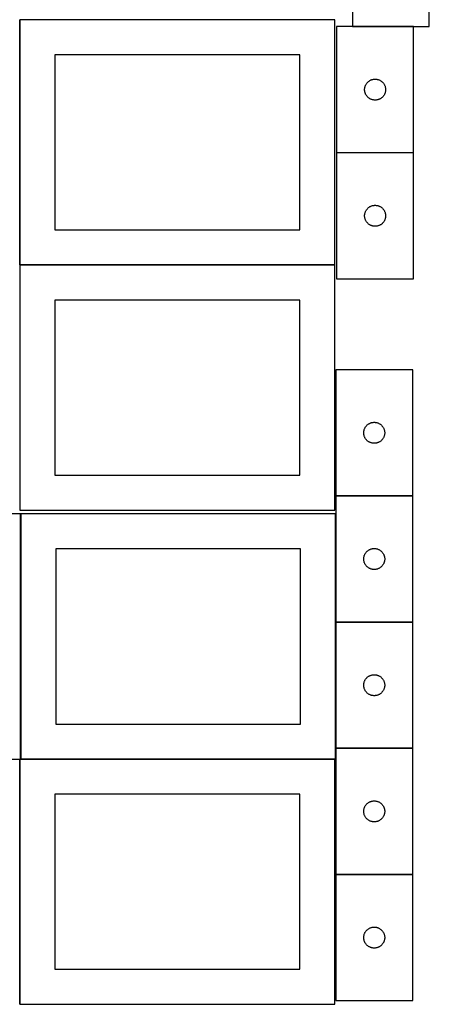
# Model space of a CAD drawing. Header units: millimetres. Extents: x 7 to 1493, y 7 to 2993.
# Tile 2 of 11: x 908 to 1493, y 7 to 1413. Entities that reach past the tile are written whole.
import ezdxf

# ---------------------------------------------------------------- set-up
doc = ezdxf.new("R2010")
doc.units = ezdxf.units.MM
doc.layers.add('COMMON', color=5, linetype='CONTINUOUS', true_color=0x0000ff)
doc.layers.add('CUT', color=7, linetype='CONTINUOUS', true_color=0x000000)

msp = doc.modelspace()

# ---------------------------------------------------------------- linework, layer by layer
at = {"layer": 'COMMON'}
for p, q in [((908.149577, 1062.423823), (908.149577, 1412.423823)), ((1358.249577, 1412.523824), (908.249577, 1412.523824)), ((1471.012425, 1402.820762), (1383.485311, 1402.820762)), ((1471.012425, 1222.620761), (1361.012425, 1222.620761)), ((908.149576, 1062.223822), (908.149576, 712.223822)), ((1358.249577, 1062.323823), (908.249577, 1062.323823)), ((1469.774235, 732.523842), (1359.774235, 732.523842)), ((909.474234, 356.724781), (909.474234, 706.724781)), ((1359.674234, 706.724781), (1359.674234, 552.423841)), ((1359.674234, 552.22384), (1359.674234, 372.22384)), ((1359.774235, 552.32384), (1469.774235, 552.32384)), ((1359.674234, 372.023839), (1359.674234, 356.724781)), ((1469.774235, 372.12384), (1359.774235, 372.12384)), ((908.149577, 6.52478), (908.149577, 356.52478)), ((1358.249577, 356.624781), (909.574234, 356.624781)), ((1469.774235, 191.923839), (1359.774235, 191.923839))]:
    msp.add_line(p, q, dxfattribs=at)
at = {"layer": 'CUT'}
for p, q in [((1383.485311, 1582.920762), (1383.485311, 1402.920762)), ((1493.485311, 1402.920762), (1493.485311, 1582.920762)), ((1358.249577, 1412.423823), (908.249577, 1412.423823)), ((908.249577, 1412.423823), (908.249577, 1062.423823)), ((1358.249577, 1062.423823), (1358.249577, 1412.423823)), ((1361.012425, 1402.720761), (1361.012425, 1222.720761)), ((1471.012425, 1402.720761), (1361.012425, 1402.720761)), ((1383.485311, 1402.920762), (1493.485311, 1402.920762)), ((1471.012425, 1222.720761), (1471.012425, 1402.720761)), ((1308.249577, 1362.423823), (958.249577, 1362.423823)), ((958.249577, 1362.423823), (958.249577, 1112.423823)), ((1308.249577, 1112.423823), (1308.249577, 1362.423823)), ((1403.56727, 1321.094417), (1404.014836, 1321.723976)), ((1404.014836, 1321.723976), (1404.494218, 1322.329659)), ((1404.494218, 1322.329659), (1405.004144, 1322.909861)), ((1405.004144, 1322.909861), (1405.543262, 1323.463044)), ((1405.543262, 1323.463044), (1406.110143, 1323.98774)), ((1406.110143, 1323.98774), (1406.703283, 1324.482558)), ((1406.703283, 1324.482558), (1407.321108, 1324.946186)), ((1407.321108, 1324.946186), (1407.961982, 1325.377395)), ((1407.961982, 1325.377395), (1408.624204, 1325.77504)), ((1408.624204, 1325.77504), (1409.306018, 1326.138068)), ((1409.306018, 1326.138068), (1410.005616, 1326.465515)), ((1410.005616, 1326.465515), (1410.721144, 1326.756514)), ((1410.721144, 1326.756514), (1411.450702, 1327.010292)), ((1411.450702, 1327.010292), (1412.192358, 1327.226177)), ((1412.192358, 1327.226177), (1412.944144, 1327.403597)), ((1412.944144, 1327.403597), (1413.704066, 1327.54208)), ((1413.704066, 1327.54208), (1414.47011, 1327.641259)), ((1414.47011, 1327.641259), (1415.240243, 1327.700873)), ((1415.240243, 1327.700873), (1416.012425, 1327.720761)), ((1416.012425, 1327.720761), (1416.784606, 1327.700873)), ((1416.784606, 1327.700873), (1417.55474, 1327.641259)), ((1417.55474, 1327.641259), (1418.320783, 1327.54208)), ((1418.320783, 1327.54208), (1419.080706, 1327.403597)), ((1419.080706, 1327.403597), (1419.832492, 1327.226177)), ((1419.832492, 1327.226177), (1420.574147, 1327.010292)), ((1420.574147, 1327.010292), (1421.303706, 1326.756514)), ((1421.303706, 1326.756514), (1422.019233, 1326.465515)), ((1422.019233, 1326.465515), (1422.718832, 1326.138068)), ((1422.718832, 1326.138068), (1423.400646, 1325.77504)), ((1423.400646, 1325.77504), (1424.062868, 1325.377395)), ((1424.062868, 1325.377395), (1424.703741, 1324.946186)), ((1424.703741, 1324.946186), (1425.321567, 1324.482558)), ((1425.321567, 1324.482558), (1425.914707, 1323.98774)), ((1425.914707, 1323.98774), (1426.481587, 1323.463044)), ((1426.481587, 1323.463044), (1427.020705, 1322.909861)), ((1427.020705, 1322.909861), (1427.530631, 1322.329659)), ((1427.530631, 1322.329659), (1428.010013, 1321.723976)), ((1428.010013, 1321.723976), (1428.45758, 1321.094417)), ((1401.017398, 1313.10698), (1401.057162, 1313.878393)), ((1401.017398, 1312.334543), (1401.017398, 1313.10698)), ((1401.057162, 1311.563129), (1401.017398, 1312.334543)), ((1401.057162, 1313.878393), (1401.136585, 1314.646737)), ((1401.136585, 1310.794786), (1401.057162, 1311.563129)), ((1401.136585, 1314.646737), (1401.255456, 1315.409973)), ((1401.255456, 1310.03155), (1401.136585, 1310.794786)), ((1401.255456, 1315.409973), (1401.413459, 1316.166077)), ((1401.413459, 1309.275445), (1401.255456, 1310.03155)), ((1401.413459, 1316.166077), (1401.610177, 1316.913046)), ((1401.610177, 1308.528477), (1401.413459, 1309.275445)), ((1401.610177, 1316.913046), (1401.845086, 1317.648897)), ((1401.845086, 1307.792626), (1401.610177, 1308.528477)), ((1401.845086, 1317.648897), (1402.117565, 1318.37168)), ((1402.117565, 1307.069843), (1401.845086, 1307.792626)), ((1402.117565, 1318.37168), (1402.426891, 1319.079477)), ((1402.426891, 1319.079477), (1402.772243, 1319.770412)), ((1402.772243, 1319.770412), (1403.152705, 1320.442653)), ((1403.152705, 1320.442653), (1403.56727, 1321.094417)), ((1428.45758, 1321.094417), (1428.872144, 1320.442653)), ((1428.872144, 1320.442653), (1429.252607, 1319.770412)), ((1429.252607, 1319.770412), (1429.597959, 1319.079477)), ((1429.597959, 1319.079477), (1429.907284, 1318.37168)), ((1429.907284, 1318.37168), (1430.179763, 1317.648897)), ((1430.179763, 1307.792626), (1429.907284, 1307.069843)), ((1430.179763, 1317.648897), (1430.414673, 1316.913046)), ((1430.414673, 1308.528477), (1430.179763, 1307.792626)), ((1430.414673, 1316.913046), (1430.61139, 1316.166077)), ((1430.61139, 1309.275445), (1430.414673, 1308.528477)), ((1430.61139, 1316.166077), (1430.769394, 1315.409973)), ((1430.769394, 1310.03155), (1430.61139, 1309.275445)), ((1430.769394, 1315.409973), (1430.888265, 1314.646737)), ((1430.888265, 1310.794786), (1430.769394, 1310.03155)), ((1430.888265, 1314.646737), (1430.967688, 1313.878393)), ((1430.967688, 1311.563129), (1430.888265, 1310.794786)), ((1430.967688, 1313.878393), (1431.007452, 1313.10698)), ((1431.007452, 1312.334543), (1430.967688, 1311.563129)), ((1431.007452, 1313.10698), (1431.007452, 1312.334543)), ((1402.426891, 1306.362045), (1402.117565, 1307.069843)), ((1402.772243, 1305.67111), (1402.426891, 1306.362045)), ((1403.152705, 1304.998869), (1402.772243, 1305.67111)), ((1403.56727, 1304.347106), (1403.152705, 1304.998869)), ((1404.014836, 1303.717547), (1403.56727, 1304.347106)), ((1404.494218, 1303.111864), (1404.014836, 1303.717547)), ((1405.004144, 1302.531661), (1404.494218, 1303.111864)), ((1405.543262, 1301.978479), (1405.004144, 1302.531661)), ((1406.110143, 1301.453782), (1405.543262, 1301.978479)), ((1406.703283, 1300.958964), (1406.110143, 1301.453782)), ((1407.321108, 1300.495336), (1406.703283, 1300.958964)), ((1407.961982, 1300.064128), (1407.321108, 1300.495336)), ((1408.624204, 1299.666483), (1407.961982, 1300.064128)), ((1409.306018, 1299.303455), (1408.624204, 1299.666483)), ((1410.005616, 1298.976008), (1409.306018, 1299.303455)), ((1410.721144, 1298.685009), (1410.005616, 1298.976008)), ((1411.450702, 1298.431231), (1410.721144, 1298.685009)), ((1412.192358, 1298.215345), (1411.450702, 1298.431231)), ((1412.944144, 1298.037926), (1412.192358, 1298.215345)), ((1413.704066, 1297.899443), (1412.944144, 1298.037926)), ((1414.47011, 1297.800263), (1413.704066, 1297.899443)), ((1415.240243, 1297.74065), (1414.47011, 1297.800263)), ((1416.012425, 1297.720761), (1415.240243, 1297.74065)), ((1416.784606, 1297.74065), (1416.012425, 1297.720761)), ((1417.55474, 1297.800263), (1416.784606, 1297.74065)), ((1418.320783, 1297.899443), (1417.55474, 1297.800263)), ((1419.080706, 1298.037926), (1418.320783, 1297.899443)), ((1419.832492, 1298.215345), (1419.080706, 1298.037926)), ((1420.574147, 1298.431231), (1419.832492, 1298.215345)), ((1421.303706, 1298.685009), (1420.574147, 1298.431231)), ((1422.019233, 1298.976008), (1421.303706, 1298.685009)), ((1422.718832, 1299.303455), (1422.019233, 1298.976008)), ((1423.400646, 1299.666483), (1422.718832, 1299.303455)), ((1424.062868, 1300.064128), (1423.400646, 1299.666483)), ((1424.703741, 1300.495336), (1424.062868, 1300.064128)), ((1425.321567, 1300.958964), (1424.703741, 1300.495336)), ((1425.914707, 1301.453782), (1425.321567, 1300.958964)), ((1426.481587, 1301.978479), (1425.914707, 1301.453782)), ((1427.020705, 1302.531661), (1426.481587, 1301.978479)), ((1427.530631, 1303.111864), (1427.020705, 1302.531661)), ((1428.010013, 1303.717547), (1427.530631, 1303.111864)), ((1428.45758, 1304.347106), (1428.010013, 1303.717547)), ((1428.872144, 1304.998869), (1428.45758, 1304.347106)), ((1429.252607, 1305.67111), (1428.872144, 1304.998869)), ((1429.597959, 1306.362045), (1429.252607, 1305.67111)), ((1429.907284, 1307.069843), (1429.597959, 1306.362045)), ((1361.012425, 1222.720761), (1471.012425, 1222.720761)), ((1361.012425, 1222.52076), (1361.012425, 1042.52076)), ((1471.012425, 1222.52076), (1361.012425, 1222.52076)), ((1471.012425, 1042.52076), (1471.012425, 1222.52076)), ((1402.426891, 1138.879476), (1402.772243, 1139.570411)), ((1402.772243, 1139.570411), (1403.152705, 1140.242652)), ((1403.152705, 1140.242652), (1403.56727, 1140.894416)), ((1403.56727, 1140.894416), (1404.014836, 1141.523975)), ((1404.014836, 1141.523975), (1404.494218, 1142.129658)), ((1404.494218, 1142.129658), (1405.004144, 1142.70986)), ((1405.004144, 1142.70986), (1405.543262, 1143.263043)), ((1405.543262, 1143.263043), (1406.110143, 1143.787739)), ((1406.110143, 1143.787739), (1406.703283, 1144.282557)), ((1406.703283, 1144.282557), (1407.321108, 1144.746185)), ((1407.321108, 1144.746185), (1407.961982, 1145.177394)), ((1407.961982, 1145.177394), (1408.624204, 1145.575039)), ((1408.624204, 1145.575039), (1409.306018, 1145.938067)), ((1409.306018, 1145.938067), (1410.005616, 1146.265514)), ((1410.005616, 1146.265514), (1410.721144, 1146.556513)), ((1410.721144, 1146.556513), (1411.450702, 1146.810291)), ((1411.450702, 1146.810291), (1412.192358, 1147.026176)), ((1412.192358, 1147.026176), (1412.944144, 1147.203596)), ((1412.944144, 1147.203596), (1413.704066, 1147.342079)), ((1413.704066, 1147.342079), (1414.47011, 1147.441258)), ((1414.47011, 1147.441258), (1415.240243, 1147.500872)), ((1415.240243, 1147.500872), (1416.012425, 1147.52076)), ((1416.012425, 1147.52076), (1416.784606, 1147.500872)), ((1416.784606, 1147.500872), (1417.55474, 1147.441258)), ((1417.55474, 1147.441258), (1418.320783, 1147.342079)), ((1418.320783, 1147.342079), (1419.080706, 1147.203596)), ((1419.080706, 1147.203596), (1419.832492, 1147.026176)), ((1419.832492, 1147.026176), (1420.574147, 1146.810291)), ((1420.574147, 1146.810291), (1421.303706, 1146.556513)), ((1421.303706, 1146.556513), (1422.019233, 1146.265514)), ((1422.019233, 1146.265514), (1422.718832, 1145.938067)), ((1422.718832, 1145.938067), (1423.400646, 1145.575039)), ((1423.400646, 1145.575039), (1424.062868, 1145.177394)), ((1424.062868, 1145.177394), (1424.703741, 1144.746185)), ((1424.703741, 1144.746185), (1425.321567, 1144.282557)), ((1425.321567, 1144.282557), (1425.914707, 1143.787739)), ((1425.914707, 1143.787739), (1426.481587, 1143.263043)), ((1426.481587, 1143.263043), (1427.020705, 1142.70986)), ((1427.020705, 1142.70986), (1427.530631, 1142.129658)), ((1427.530631, 1142.129658), (1428.010013, 1141.523975)), ((1428.010013, 1141.523975), (1428.45758, 1140.894416)), ((1428.45758, 1140.894416), (1428.872144, 1140.242652)), ((1428.872144, 1140.242652), (1429.252607, 1139.570411)), ((1429.252607, 1139.570411), (1429.597959, 1138.879476)), ((1401.017398, 1132.906979), (1401.057162, 1133.678392)), ((1401.017398, 1132.134542), (1401.017398, 1132.906979)), ((1401.057162, 1131.363128), (1401.017398, 1132.134542)), ((1401.057162, 1133.678392), (1401.136585, 1134.446736)), ((1401.136585, 1130.594785), (1401.057162, 1131.363128)), ((1401.136585, 1134.446736), (1401.255456, 1135.209972)), ((1401.255456, 1129.831549), (1401.136585, 1130.594785)), ((1401.255456, 1135.209972), (1401.413459, 1135.966076)), ((1401.413459, 1129.075444), (1401.255456, 1129.831549)), ((1401.413459, 1135.966076), (1401.610177, 1136.713045)), ((1401.610177, 1128.328476), (1401.413459, 1129.075444)), ((1401.610177, 1136.713045), (1401.845086, 1137.448896)), ((1401.845086, 1127.592625), (1401.610177, 1128.328476)), ((1401.845086, 1137.448896), (1402.117565, 1138.171679)), ((1402.117565, 1126.869842), (1401.845086, 1127.592625)), ((1402.117565, 1138.171679), (1402.426891, 1138.879476)), ((1402.426891, 1126.162044), (1402.117565, 1126.869842)), ((1402.772243, 1125.471109), (1402.426891, 1126.162044)), ((1403.152705, 1124.798868), (1402.772243, 1125.471109)), ((1429.252607, 1125.471109), (1428.872144, 1124.798868)), ((1429.597959, 1126.162044), (1429.252607, 1125.471109)), ((1429.597959, 1138.879476), (1429.907284, 1138.171679)), ((1429.907284, 1126.869842), (1429.597959, 1126.162044)), ((1429.907284, 1138.171679), (1430.179763, 1137.448896)), ((1430.179763, 1127.592625), (1429.907284, 1126.869842)), ((1430.179763, 1137.448896), (1430.414673, 1136.713045)), ((1430.414673, 1128.328476), (1430.179763, 1127.592625)), ((1430.414673, 1136.713045), (1430.61139, 1135.966076)), ((1430.61139, 1129.075444), (1430.414673, 1128.328476)), ((1430.61139, 1135.966076), (1430.769394, 1135.209972)), ((1430.769394, 1129.831549), (1430.61139, 1129.075444)), ((1430.769394, 1135.209972), (1430.888265, 1134.446736)), ((1430.888265, 1130.594785), (1430.769394, 1129.831549)), ((1430.888265, 1134.446736), (1430.967688, 1133.678392)), ((1430.967688, 1131.363128), (1430.888265, 1130.594785)), ((1430.967688, 1133.678392), (1431.007452, 1132.906979)), ((1431.007452, 1132.134542), (1430.967688, 1131.363128)), ((1431.007452, 1132.906979), (1431.007452, 1132.134542)), ((958.249577, 1112.423823), (1308.249577, 1112.423823)), ((1403.56727, 1124.147105), (1403.152705, 1124.798868)), ((1404.014836, 1123.517546), (1403.56727, 1124.147105)), ((1404.494218, 1122.911863), (1404.014836, 1123.517546)), ((1405.004144, 1122.33166), (1404.494218, 1122.911863)), ((1405.543262, 1121.778478), (1405.004144, 1122.33166)), ((1406.110143, 1121.253781), (1405.543262, 1121.778478)), ((1406.703283, 1120.758963), (1406.110143, 1121.253781)), ((1407.321108, 1120.295335), (1406.703283, 1120.758963)), ((1407.961982, 1119.864127), (1407.321108, 1120.295335)), ((1408.624204, 1119.466482), (1407.961982, 1119.864127)), ((1409.306018, 1119.103454), (1408.624204, 1119.466482)), ((1410.005616, 1118.776007), (1409.306018, 1119.103454)), ((1410.721144, 1118.485008), (1410.005616, 1118.776007)), ((1411.450702, 1118.23123), (1410.721144, 1118.485008)), ((1412.192358, 1118.015344), (1411.450702, 1118.23123)), ((1412.944144, 1117.837925), (1412.192358, 1118.015344)), ((1413.704066, 1117.699442), (1412.944144, 1117.837925)), ((1414.47011, 1117.600262), (1413.704066, 1117.699442)), ((1415.240243, 1117.540649), (1414.47011, 1117.600262)), ((1416.012425, 1117.52076), (1415.240243, 1117.540649)), ((1416.784606, 1117.540649), (1416.012425, 1117.52076)), ((1417.55474, 1117.600262), (1416.784606, 1117.540649)), ((1418.320783, 1117.699442), (1417.55474, 1117.600262)), ((1419.080706, 1117.837925), (1418.320783, 1117.699442)), ((1419.832492, 1118.015344), (1419.080706, 1117.837925)), ((1420.574147, 1118.23123), (1419.832492, 1118.015344)), ((1421.303706, 1118.485008), (1420.574147, 1118.23123)), ((1422.019233, 1118.776007), (1421.303706, 1118.485008)), ((1422.718832, 1119.103454), (1422.019233, 1118.776007)), ((1423.400646, 1119.466482), (1422.718832, 1119.103454)), ((1424.062868, 1119.864127), (1423.400646, 1119.466482)), ((1424.703741, 1120.295335), (1424.062868, 1119.864127)), ((1425.321567, 1120.758963), (1424.703741, 1120.295335)), ((1425.914707, 1121.253781), (1425.321567, 1120.758963)), ((1426.481587, 1121.778478), (1425.914707, 1121.253781)), ((1427.020705, 1122.33166), (1426.481587, 1121.778478)), ((1427.530631, 1122.911863), (1427.020705, 1122.33166)), ((1428.010013, 1123.517546), (1427.530631, 1122.911863)), ((1428.45758, 1124.147105), (1428.010013, 1123.517546)), ((1428.872144, 1124.798868), (1428.45758, 1124.147105)), ((908.249577, 1062.423823), (1358.249577, 1062.423823)), ((1358.249577, 1062.223822), (908.249577, 1062.223822)), ((908.249577, 1062.223822), (908.249577, 712.223822)), ((1358.249577, 712.223822), (1358.249577, 1062.223822)), ((1361.012425, 1042.52076), (1471.012425, 1042.52076)), ((1308.249577, 1012.223822), (958.249577, 1012.223822)), ((958.249577, 1012.223822), (958.249577, 762.223822)), ((1308.249577, 762.223822), (1308.249577, 1012.223822)), ((1469.774235, 912.623842), (1359.774235, 912.623842)), ((1359.774235, 912.623842), (1359.774235, 732.623842)), ((1469.774235, 732.623842), (1469.774235, 912.623842)), ((1401.188701, 828.982558), (1401.534053, 829.673493)), ((1401.534053, 829.673493), (1401.914516, 830.345734)), ((1401.914516, 830.345734), (1402.32908, 830.997498)), ((1402.32908, 830.997498), (1402.776646, 831.627057)), ((1402.776646, 831.627057), (1403.256028, 832.23274)), ((1403.256028, 832.23274), (1403.765955, 832.812942)), ((1403.765955, 832.812942), (1404.305073, 833.366125)), ((1404.305073, 833.366125), (1404.871953, 833.890821)), ((1404.871953, 833.890821), (1405.465093, 834.385639)), ((1405.465093, 834.385639), (1406.082919, 834.849267)), ((1406.082919, 834.849267), (1406.723792, 835.280476)), ((1406.723792, 835.280476), (1407.386014, 835.678121)), ((1407.386014, 835.678121), (1408.067828, 836.041149)), ((1408.067828, 836.041149), (1408.767427, 836.368596)), ((1408.767427, 836.368596), (1409.482954, 836.659595)), ((1409.482954, 836.659595), (1410.212513, 836.913373)), ((1410.212513, 836.913373), (1410.954168, 837.129258)), ((1410.954168, 837.129258), (1411.705954, 837.306678)), ((1411.705954, 837.306678), (1412.465876, 837.445161)), ((1412.465876, 837.445161), (1413.23192, 837.54434)), ((1413.23192, 837.54434), (1414.002054, 837.603954)), ((1414.002054, 837.603954), (1414.774235, 837.623842)), ((1414.774235, 837.623842), (1415.546416, 837.603954)), ((1415.546416, 837.603954), (1416.31655, 837.54434)), ((1416.31655, 837.54434), (1417.082594, 837.445161)), ((1417.082594, 837.445161), (1417.842516, 837.306678)), ((1417.842516, 837.306678), (1418.594302, 837.129258)), ((1418.594302, 837.129258), (1419.335958, 836.913373)), ((1419.335958, 836.913373), (1420.065516, 836.659595)), ((1420.065516, 836.659595), (1420.781044, 836.368596)), ((1420.781044, 836.368596), (1421.480642, 836.041149)), ((1421.480642, 836.041149), (1422.162456, 835.678121)), ((1422.162456, 835.678121), (1422.824678, 835.280476)), ((1422.824678, 835.280476), (1423.465552, 834.849267)), ((1423.465552, 834.849267), (1424.083377, 834.385639)), ((1424.083377, 834.385639), (1424.676517, 833.890821)), ((1424.676517, 833.890821), (1425.243397, 833.366125)), ((1425.243397, 833.366125), (1425.782516, 832.812942)), ((1425.782516, 832.812942), (1426.292442, 832.23274)), ((1426.292442, 832.23274), (1426.771824, 831.627057)), ((1426.771824, 831.627057), (1427.21939, 830.997498)), ((1427.21939, 830.997498), (1427.633955, 830.345734)), ((1427.633955, 830.345734), (1428.014417, 829.673493)), ((1428.014417, 829.673493), (1428.359769, 828.982558)), ((1399.779208, 823.010061), (1399.818972, 823.781474)), ((1399.779208, 822.237624), (1399.779208, 823.010061)), ((1399.818972, 821.46621), (1399.779208, 822.237624)), ((1399.818972, 823.781474), (1399.898395, 824.549818)), ((1399.898395, 820.697867), (1399.818972, 821.46621)), ((1399.898395, 824.549818), (1400.017266, 825.313054)), ((1400.017266, 819.934631), (1399.898395, 820.697867)), ((1400.017266, 825.313054), (1400.17527, 826.069158)), ((1400.17527, 819.178526), (1400.017266, 819.934631)), ((1400.17527, 826.069158), (1400.371987, 826.816127)), ((1400.371987, 818.431558), (1400.17527, 819.178526)), ((1400.371987, 826.816127), (1400.606897, 827.551978)), ((1400.606897, 817.695707), (1400.371987, 818.431558)), ((1400.606897, 827.551978), (1400.879376, 828.274761)), ((1400.879376, 816.972924), (1400.606897, 817.695707)), ((1400.879376, 828.274761), (1401.188701, 828.982558)), ((1401.188701, 816.265126), (1400.879376, 816.972924)), ((1401.534053, 815.574191), (1401.188701, 816.265126)), ((1401.914516, 814.90195), (1401.534053, 815.574191)), ((1428.014417, 815.574191), (1427.633955, 814.90195)), ((1428.359769, 816.265126), (1428.014417, 815.574191)), ((1428.359769, 828.982558), (1428.669095, 828.274761)), ((1428.669095, 816.972924), (1428.359769, 816.265126)), ((1428.669095, 828.274761), (1428.941574, 827.551978)), ((1428.941574, 817.695707), (1428.669095, 816.972924)), ((1428.941574, 827.551978), (1429.176483, 826.816127)), ((1429.176483, 818.431558), (1428.941574, 817.695707)), ((1429.176483, 826.816127), (1429.373201, 826.069158)), ((1429.373201, 819.178526), (1429.176483, 818.431558)), ((1429.373201, 826.069158), (1429.531204, 825.313054)), ((1429.531204, 819.934631), (1429.373201, 819.178526)), ((1429.531204, 825.313054), (1429.650075, 824.549818)), ((1429.650075, 820.697867), (1429.531204, 819.934631)), ((1429.650075, 824.549818), (1429.729498, 823.781474)), ((1429.729498, 821.46621), (1429.650075, 820.697867)), ((1429.729498, 823.781474), (1429.769262, 823.010061)), ((1429.769262, 822.237624), (1429.729498, 821.46621)), ((1429.769262, 823.010061), (1429.769262, 822.237624)), ((1402.32908, 814.250186), (1401.914516, 814.90195)), ((1402.776646, 813.620628), (1402.32908, 814.250186)), ((1403.256028, 813.014945), (1402.776646, 813.620628)), ((1403.765955, 812.434742), (1403.256028, 813.014945)), ((1404.305073, 811.881559), (1403.765955, 812.434742)), ((1404.871953, 811.356863), (1404.305073, 811.881559)), ((1405.465093, 810.862045), (1404.871953, 811.356863)), ((1406.082919, 810.398417), (1405.465093, 810.862045)), ((1406.723792, 809.967209), (1406.082919, 810.398417)), ((1407.386014, 809.569564), (1406.723792, 809.967209)), ((1408.067828, 809.206536), (1407.386014, 809.569564)), ((1408.767427, 808.879089), (1408.067828, 809.206536)), ((1409.482954, 808.58809), (1408.767427, 808.879089)), ((1410.212513, 808.334312), (1409.482954, 808.58809)), ((1410.954168, 808.118426), (1410.212513, 808.334312)), ((1411.705954, 807.941007), (1410.954168, 808.118426)), ((1412.465876, 807.802524), (1411.705954, 807.941007)), ((1413.23192, 807.703344), (1412.465876, 807.802524)), ((1414.002054, 807.643731), (1413.23192, 807.703344)), ((1414.774235, 807.623842), (1414.002054, 807.643731)), ((1415.546416, 807.643731), (1414.774235, 807.623842)), ((1416.31655, 807.703344), (1415.546416, 807.643731)), ((1417.082594, 807.802524), (1416.31655, 807.703344)), ((1417.842516, 807.941007), (1417.082594, 807.802524)), ((1418.594302, 808.118426), (1417.842516, 807.941007)), ((1419.335958, 808.334312), (1418.594302, 808.118426)), ((1420.065516, 808.58809), (1419.335958, 808.334312)), ((1420.781044, 808.879089), (1420.065516, 808.58809)), ((1421.480642, 809.206536), (1420.781044, 808.879089)), ((1422.162456, 809.569564), (1421.480642, 809.206536)), ((1422.824678, 809.967209), (1422.162456, 809.569564)), ((1423.465552, 810.398417), (1422.824678, 809.967209)), ((1424.083377, 810.862045), (1423.465552, 810.398417)), ((1424.676517, 811.356863), (1424.083377, 810.862045)), ((1425.243397, 811.881559), (1424.676517, 811.356863)), ((1425.782516, 812.434742), (1425.243397, 811.881559)), ((1426.292442, 813.014945), (1425.782516, 812.434742)), ((1426.771824, 813.620628), (1426.292442, 813.014945)), ((1427.21939, 814.250186), (1426.771824, 813.620628)), ((1427.633955, 814.90195), (1427.21939, 814.250186)), ((958.249577, 762.223822), (1308.249577, 762.223822)), ((1359.774235, 732.623842), (1469.774235, 732.623842)), ((1469.774235, 732.423841), (1359.774235, 732.423841)), ((1359.774235, 732.423841), (1359.774235, 552.423841)), ((1469.774235, 552.423841), (1469.774235, 732.423841)), ((909.374233, 706.724781), (459.374233, 706.724781)), ((908.249577, 712.223822), (1358.249577, 712.223822)), ((909.374233, 356.724781), (909.374233, 706.724781)), ((1359.574234, 706.724781), (909.574234, 706.724781)), ((909.574234, 706.724781), (909.574234, 356.724781)), ((1359.574234, 356.724781), (1359.574234, 706.724781)), ((1309.574234, 656.724781), (959.574234, 656.724781)), ((959.574234, 656.724781), (959.574234, 406.724781)), ((1309.574234, 406.724781), (1309.574234, 656.724781)), ((1400.371987, 646.616126), (1400.606897, 647.351977)), ((1400.606897, 647.351977), (1400.879376, 648.07476)), ((1400.879376, 648.07476), (1401.188701, 648.782557)), ((1401.188701, 648.782557), (1401.534053, 649.473492)), ((1401.534053, 649.473492), (1401.914516, 650.145733)), ((1401.914516, 650.145733), (1402.32908, 650.797497)), ((1402.32908, 650.797497), (1402.776646, 651.427056)), ((1402.776646, 651.427056), (1403.256028, 652.032739)), ((1403.256028, 652.032739), (1403.765955, 652.612941)), ((1403.765955, 652.612941), (1404.305073, 653.166124)), ((1404.305073, 653.166124), (1404.871953, 653.69082)), ((1404.871953, 653.69082), (1405.465093, 654.185638)), ((1405.465093, 654.185638), (1406.082919, 654.649266)), ((1406.082919, 654.649266), (1406.723792, 655.080475)), ((1406.723792, 655.080475), (1407.386014, 655.47812)), ((1407.386014, 655.47812), (1408.067828, 655.841148)), ((1408.067828, 655.841148), (1408.767427, 656.168595)), ((1408.767427, 656.168595), (1409.482954, 656.459594)), ((1409.482954, 656.459594), (1410.212513, 656.713372)), ((1410.212513, 656.713372), (1410.954168, 656.929257)), ((1410.954168, 656.929257), (1411.705954, 657.106677)), ((1411.705954, 657.106677), (1412.465876, 657.24516)), ((1412.465876, 657.24516), (1413.23192, 657.344339)), ((1413.23192, 657.344339), (1414.002054, 657.403953)), ((1414.002054, 657.403953), (1414.774235, 657.423841)), ((1414.774235, 657.423841), (1415.546416, 657.403953)), ((1415.546416, 657.403953), (1416.31655, 657.344339)), ((1416.31655, 657.344339), (1417.082594, 657.24516)), ((1417.082594, 657.24516), (1417.842516, 657.106677)), ((1417.842516, 657.106677), (1418.594302, 656.929257)), ((1418.594302, 656.929257), (1419.335958, 656.713372)), ((1419.335958, 656.713372), (1420.065516, 656.459594)), ((1420.065516, 656.459594), (1420.781044, 656.168595)), ((1420.781044, 656.168595), (1421.480642, 655.841148)), ((1421.480642, 655.841148), (1422.162456, 655.47812)), ((1422.162456, 655.47812), (1422.824678, 655.080475)), ((1422.824678, 655.080475), (1423.465552, 654.649266)), ((1423.465552, 654.649266), (1424.083377, 654.185638)), ((1424.083377, 654.185638), (1424.676517, 653.69082)), ((1424.676517, 653.69082), (1425.243397, 653.166124)), ((1425.243397, 653.166124), (1425.782516, 652.612941)), ((1425.782516, 652.612941), (1426.292442, 652.032739)), ((1426.292442, 652.032739), (1426.771824, 651.427056)), ((1426.771824, 651.427056), (1427.21939, 650.797497)), ((1427.21939, 650.797497), (1427.633955, 650.145733)), ((1427.633955, 650.145733), (1428.014417, 649.473492)), ((1428.014417, 649.473492), (1428.359769, 648.782557)), ((1428.359769, 648.782557), (1428.669095, 648.07476)), ((1428.669095, 648.07476), (1428.941574, 647.351977)), ((1428.941574, 647.351977), (1429.176483, 646.616126)), ((1399.779208, 642.81006), (1399.818972, 643.581473)), ((1399.779208, 642.037623), (1399.779208, 642.81006)), ((1399.818972, 641.266209), (1399.779208, 642.037623)), ((1399.818972, 643.581473), (1399.898395, 644.349817)), ((1399.898395, 640.497866), (1399.818972, 641.266209)), ((1399.898395, 644.349817), (1400.017266, 645.113053)), ((1400.017266, 639.73463), (1399.898395, 640.497866)), ((1400.017266, 645.113053), (1400.17527, 645.869157)), ((1400.17527, 638.978525), (1400.017266, 639.73463)), ((1400.17527, 645.869157), (1400.371987, 646.616126)), ((1400.371987, 638.231557), (1400.17527, 638.978525)), ((1400.606897, 637.495706), (1400.371987, 638.231557)), ((1400.879376, 636.772923), (1400.606897, 637.495706)), ((1401.188701, 636.065125), (1400.879376, 636.772923)), ((1401.534053, 635.37419), (1401.188701, 636.065125)), ((1401.914516, 634.701949), (1401.534053, 635.37419)), ((1402.32908, 634.050185), (1401.914516, 634.701949)), ((1402.776646, 633.420627), (1402.32908, 634.050185)), ((1403.256028, 632.814944), (1402.776646, 633.420627)), ((1403.765955, 632.234741), (1403.256028, 632.814944)), ((1426.292442, 632.814944), (1425.782516, 632.234741)), ((1426.771824, 633.420627), (1426.292442, 632.814944)), ((1427.21939, 634.050185), (1426.771824, 633.420627)), ((1427.633955, 634.701949), (1427.21939, 634.050185)), ((1428.014417, 635.37419), (1427.633955, 634.701949)), ((1428.359769, 636.065125), (1428.014417, 635.37419)), ((1428.669095, 636.772923), (1428.359769, 636.065125)), ((1428.941574, 637.495706), (1428.669095, 636.772923)), ((1429.176483, 638.231557), (1428.941574, 637.495706)), ((1429.176483, 646.616126), (1429.373201, 645.869157)), ((1429.373201, 638.978525), (1429.176483, 638.231557)), ((1429.373201, 645.869157), (1429.531204, 645.113053)), ((1429.531204, 639.73463), (1429.373201, 638.978525)), ((1429.531204, 645.113053), (1429.650075, 644.349817)), ((1429.650075, 640.497866), (1429.531204, 639.73463)), ((1429.650075, 644.349817), (1429.729498, 643.581473)), ((1429.729498, 641.266209), (1429.650075, 640.497866)), ((1429.729498, 643.581473), (1429.769262, 642.81006)), ((1429.769262, 642.037623), (1429.729498, 641.266209)), ((1429.769262, 642.81006), (1429.769262, 642.037623)), ((1404.305073, 631.681558), (1403.765955, 632.234741)), ((1404.871953, 631.156862), (1404.305073, 631.681558)), ((1405.465093, 630.662044), (1404.871953, 631.156862)), ((1406.082919, 630.198416), (1405.465093, 630.662044)), ((1406.723792, 629.767208), (1406.082919, 630.198416)), ((1407.386014, 629.369563), (1406.723792, 629.767208)), ((1408.067828, 629.006535), (1407.386014, 629.369563)), ((1408.767427, 628.679088), (1408.067828, 629.006535)), ((1409.482954, 628.388089), (1408.767427, 628.679088)), ((1410.212513, 628.134311), (1409.482954, 628.388089)), ((1410.954168, 627.918425), (1410.212513, 628.134311)), ((1411.705954, 627.741006), (1410.954168, 627.918425)), ((1412.465876, 627.602523), (1411.705954, 627.741006)), ((1413.23192, 627.503343), (1412.465876, 627.602523)), ((1414.002054, 627.44373), (1413.23192, 627.503343)), ((1414.774235, 627.423841), (1414.002054, 627.44373)), ((1415.546416, 627.44373), (1414.774235, 627.423841)), ((1416.31655, 627.503343), (1415.546416, 627.44373)), ((1417.082594, 627.602523), (1416.31655, 627.503343)), ((1417.842516, 627.741006), (1417.082594, 627.602523)), ((1418.594302, 627.918425), (1417.842516, 627.741006)), ((1419.335958, 628.134311), (1418.594302, 627.918425)), ((1420.065516, 628.388089), (1419.335958, 628.134311)), ((1420.781044, 628.679088), (1420.065516, 628.388089)), ((1421.480642, 629.006535), (1420.781044, 628.679088)), ((1422.162456, 629.369563), (1421.480642, 629.006535)), ((1422.824678, 629.767208), (1422.162456, 629.369563)), ((1423.465552, 630.198416), (1422.824678, 629.767208)), ((1424.083377, 630.662044), (1423.465552, 630.198416)), ((1424.676517, 631.156862), (1424.083377, 630.662044)), ((1425.243397, 631.681558), (1424.676517, 631.156862)), ((1425.782516, 632.234741), (1425.243397, 631.681558)), ((1359.774235, 552.423841), (1469.774235, 552.423841)), ((1469.774235, 552.22384), (1359.774235, 552.22384)), ((1359.774235, 552.22384), (1359.774235, 372.22384)), ((1469.774235, 372.22384), (1469.774235, 552.22384)), ((1399.818972, 463.381472), (1399.898395, 464.149816)), ((1399.898395, 464.149816), (1400.017266, 464.913052)), ((1400.017266, 464.913052), (1400.17527, 465.669156)), ((1400.17527, 465.669156), (1400.371987, 466.416125)), ((1400.371987, 466.416125), (1400.606897, 467.151976)), ((1400.606897, 467.151976), (1400.879376, 467.874759)), ((1400.879376, 467.874759), (1401.188701, 468.582556)), ((1401.188701, 468.582556), (1401.534053, 469.273491)), ((1401.534053, 469.273491), (1401.914516, 469.945732)), ((1401.914516, 469.945732), (1402.32908, 470.597496)), ((1402.32908, 470.597496), (1402.776646, 471.227055)), ((1402.776646, 471.227055), (1403.256028, 471.832738)), ((1403.256028, 471.832738), (1403.765955, 472.41294)), ((1403.765955, 472.41294), (1404.305073, 472.966123)), ((1404.305073, 472.966123), (1404.871953, 473.490819)), ((1404.871953, 473.490819), (1405.465093, 473.985637)), ((1405.465093, 473.985637), (1406.082919, 474.449265)), ((1406.082919, 474.449265), (1406.723792, 474.880474)), ((1406.723792, 474.880474), (1407.386014, 475.278119)), ((1407.386014, 475.278119), (1408.067828, 475.641147)), ((1408.067828, 475.641147), (1408.767427, 475.968594)), ((1408.767427, 475.968594), (1409.482954, 476.259593)), ((1409.482954, 476.259593), (1410.212513, 476.513371)), ((1410.212513, 476.513371), (1410.954168, 476.729256)), ((1410.954168, 476.729256), (1411.705954, 476.906676)), ((1411.705954, 476.906676), (1412.465876, 477.045159)), ((1412.465876, 477.045159), (1413.23192, 477.144338)), ((1413.23192, 477.144338), (1414.002054, 477.203952)), ((1414.002054, 477.203952), (1414.774235, 477.22384)), ((1414.774235, 477.22384), (1415.546416, 477.203952)), ((1415.546416, 477.203952), (1416.31655, 477.144338)), ((1416.31655, 477.144338), (1417.082594, 477.045159)), ((1417.082594, 477.045159), (1417.842516, 476.906676)), ((1417.842516, 476.906676), (1418.594302, 476.729256)), ((1418.594302, 476.729256), (1419.335958, 476.513371)), ((1419.335958, 476.513371), (1420.065516, 476.259593)), ((1420.065516, 476.259593), (1420.781044, 475.968594)), ((1420.781044, 475.968594), (1421.480642, 475.641147)), ((1421.480642, 475.641147), (1422.162456, 475.278119)), ((1422.162456, 475.278119), (1422.824678, 474.880474)), ((1422.824678, 474.880474), (1423.465552, 474.449265)), ((1423.465552, 474.449265), (1424.083377, 473.985637)), ((1424.083377, 473.985637), (1424.676517, 473.490819)), ((1424.676517, 473.490819), (1425.243397, 472.966123)), ((1425.243397, 472.966123), (1425.782516, 472.41294)), ((1425.782516, 472.41294), (1426.292442, 471.832738)), ((1426.292442, 471.832738), (1426.771824, 471.227055)), ((1426.771824, 471.227055), (1427.21939, 470.597496)), ((1427.21939, 470.597496), (1427.633955, 469.945732)), ((1427.633955, 469.945732), (1428.014417, 469.273491)), ((1428.014417, 469.273491), (1428.359769, 468.582556)), ((1428.359769, 468.582556), (1428.669095, 467.874759)), ((1428.669095, 467.874759), (1428.941574, 467.151976)), ((1428.941574, 467.151976), (1429.176483, 466.416125)), ((1429.176483, 466.416125), (1429.373201, 465.669156)), ((1429.373201, 465.669156), (1429.531204, 464.913052)), ((1429.531204, 464.913052), (1429.650075, 464.149816)), ((1429.650075, 464.149816), (1429.729498, 463.381472)), ((1399.779208, 462.610059), (1399.818972, 463.381472)), ((1399.779208, 461.837622), (1399.779208, 462.610059)), ((1399.818972, 461.066208), (1399.779208, 461.837622)), ((1399.898395, 460.297865), (1399.818972, 461.066208)), ((1400.017266, 459.534629), (1399.898395, 460.297865)), ((1400.17527, 458.778524), (1400.017266, 459.534629)), ((1400.371987, 458.031556), (1400.17527, 458.778524)), ((1400.606897, 457.295705), (1400.371987, 458.031556)), ((1400.879376, 456.572922), (1400.606897, 457.295705)), ((1401.188701, 455.865124), (1400.879376, 456.572922)), ((1401.534053, 455.174189), (1401.188701, 455.865124)), ((1401.914516, 454.501948), (1401.534053, 455.174189)), ((1402.32908, 453.850184), (1401.914516, 454.501948)), ((1402.776646, 453.220626), (1402.32908, 453.850184)), ((1403.256028, 452.614943), (1402.776646, 453.220626)), ((1403.765955, 452.03474), (1403.256028, 452.614943)), ((1404.305073, 451.481557), (1403.765955, 452.03474)), ((1404.871953, 450.956861), (1404.305073, 451.481557)), ((1405.465093, 450.462043), (1404.871953, 450.956861)), ((1406.082919, 449.998415), (1405.465093, 450.462043)), ((1406.723792, 449.567207), (1406.082919, 449.998415)), ((1423.465552, 449.998415), (1422.824678, 449.567207)), ((1424.083377, 450.462043), (1423.465552, 449.998415)), ((1424.676517, 450.956861), (1424.083377, 450.462043)), ((1425.243397, 451.481557), (1424.676517, 450.956861)), ((1425.782516, 452.03474), (1425.243397, 451.481557)), ((1426.292442, 452.614943), (1425.782516, 452.03474)), ((1426.771824, 453.220626), (1426.292442, 452.614943)), ((1427.21939, 453.850184), (1426.771824, 453.220626)), ((1427.633955, 454.501948), (1427.21939, 453.850184)), ((1428.014417, 455.174189), (1427.633955, 454.501948)), ((1428.359769, 455.865124), (1428.014417, 455.174189)), ((1428.669095, 456.572922), (1428.359769, 455.865124)), ((1428.941574, 457.295705), (1428.669095, 456.572922)), ((1429.176483, 458.031556), (1428.941574, 457.295705)), ((1429.373201, 458.778524), (1429.176483, 458.031556)), ((1429.531204, 459.534629), (1429.373201, 458.778524)), ((1429.650075, 460.297865), (1429.531204, 459.534629)), ((1429.729498, 461.066208), (1429.650075, 460.297865)), ((1429.729498, 463.381472), (1429.769262, 462.610059)), ((1429.769262, 461.837622), (1429.729498, 461.066208)), ((1429.769262, 462.610059), (1429.769262, 461.837622)), ((1407.386014, 449.169562), (1406.723792, 449.567207)), ((1408.067828, 448.806534), (1407.386014, 449.169562)), ((1408.767427, 448.479087), (1408.067828, 448.806534)), ((1409.482954, 448.188088), (1408.767427, 448.479087)), ((1410.212513, 447.93431), (1409.482954, 448.188088)), ((1410.954168, 447.718424), (1410.212513, 447.93431)), ((1411.705954, 447.541005), (1410.954168, 447.718424)), ((1412.465876, 447.402522), (1411.705954, 447.541005)), ((1413.23192, 447.303342), (1412.465876, 447.402522)), ((1414.002054, 447.243729), (1413.23192, 447.303342)), ((1414.774235, 447.22384), (1414.002054, 447.243729)), ((1415.546416, 447.243729), (1414.774235, 447.22384)), ((1416.31655, 447.303342), (1415.546416, 447.243729)), ((1417.082594, 447.402522), (1416.31655, 447.303342)), ((1417.842516, 447.541005), (1417.082594, 447.402522)), ((1418.594302, 447.718424), (1417.842516, 447.541005)), ((1419.335958, 447.93431), (1418.594302, 447.718424)), ((1420.065516, 448.188088), (1419.335958, 447.93431)), ((1420.781044, 448.479087), (1420.065516, 448.188088)), ((1421.480642, 448.806534), (1420.781044, 448.479087)), ((1422.162456, 449.169562), (1421.480642, 448.806534)), ((1422.824678, 449.567207), (1422.162456, 449.169562)), ((959.574234, 406.724781), (1309.574234, 406.724781)), ((1359.774235, 372.22384), (1469.774235, 372.22384)), ((1469.774235, 372.023839), (1359.774235, 372.023839)), ((1359.774235, 372.023839), (1359.774235, 192.023839)), ((1469.774235, 192.023839), (1469.774235, 372.023839)), ((459.374233, 356.724781), (909.374233, 356.724781)), ((1358.249577, 356.52478), (908.249577, 356.52478)), ((908.249577, 356.52478), (908.249577, 6.52478)), ((909.574234, 356.724781), (1359.574234, 356.724781)), ((1358.249577, 6.52478), (1358.249577, 356.52478)), ((1308.249577, 306.52478), (958.249577, 306.52478)), ((958.249577, 306.52478), (958.249577, 56.52478)), ((1308.249577, 56.52478), (1308.249577, 306.52478)), ((1407.386014, 295.078118), (1408.067828, 295.441146)), ((1408.067828, 295.441146), (1408.767427, 295.768593)), ((1408.767427, 295.768593), (1409.482954, 296.059592)), ((1409.482954, 296.059592), (1410.212513, 296.31337)), ((1410.212513, 296.31337), (1410.954168, 296.529255)), ((1410.954168, 296.529255), (1411.705954, 296.706675)), ((1411.705954, 296.706675), (1412.465876, 296.845158)), ((1412.465876, 296.845158), (1413.23192, 296.944337)), ((1413.23192, 296.944337), (1414.002054, 297.003951)), ((1414.002054, 297.003951), (1414.774235, 297.023839)), ((1414.774235, 297.023839), (1415.546416, 297.003951)), ((1415.546416, 297.003951), (1416.31655, 296.944337)), ((1416.31655, 296.944337), (1417.082594, 296.845158)), ((1417.082594, 296.845158), (1417.842516, 296.706675)), ((1417.842516, 296.706675), (1418.594302, 296.529255)), ((1418.594302, 296.529255), (1419.335958, 296.31337)), ((1419.335958, 296.31337), (1420.065516, 296.059592)), ((1420.065516, 296.059592), (1420.781044, 295.768593)), ((1420.781044, 295.768593), (1421.480642, 295.441146)), ((1421.480642, 295.441146), (1422.162456, 295.078118)), ((1399.779208, 282.410058), (1399.818972, 283.181471)), ((1399.779208, 281.637621), (1399.779208, 282.410058)), ((1399.818972, 280.866207), (1399.779208, 281.637621)), ((1399.818972, 283.181471), (1399.898395, 283.949815)), ((1399.898395, 283.949815), (1400.017266, 284.713051)), ((1400.017266, 284.713051), (1400.17527, 285.469155)), ((1400.17527, 285.469155), (1400.371987, 286.216124)), ((1400.371987, 286.216124), (1400.606897, 286.951975)), ((1400.606897, 286.951975), (1400.879376, 287.674758)), ((1400.879376, 287.674758), (1401.188701, 288.382555)), ((1401.188701, 288.382555), (1401.534053, 289.07349)), ((1401.534053, 289.07349), (1401.914516, 289.745731)), ((1401.914516, 289.745731), (1402.32908, 290.397495)), ((1402.32908, 290.397495), (1402.776646, 291.027054)), ((1402.776646, 291.027054), (1403.256028, 291.632737)), ((1403.256028, 291.632737), (1403.765955, 292.212939)), ((1403.765955, 292.212939), (1404.305073, 292.766122)), ((1404.305073, 292.766122), (1404.871953, 293.290818)), ((1404.871953, 293.290818), (1405.465093, 293.785636)), ((1405.465093, 293.785636), (1406.082919, 294.249264)), ((1406.082919, 294.249264), (1406.723792, 294.680473)), ((1406.723792, 294.680473), (1407.386014, 295.078118)), ((1422.162456, 295.078118), (1422.824678, 294.680473)), ((1422.824678, 294.680473), (1423.465552, 294.249264)), ((1423.465552, 294.249264), (1424.083377, 293.785636)), ((1424.083377, 293.785636), (1424.676517, 293.290818)), ((1424.676517, 293.290818), (1425.243397, 292.766122)), ((1425.243397, 292.766122), (1425.782516, 292.212939)), ((1425.782516, 292.212939), (1426.292442, 291.632737)), ((1426.292442, 291.632737), (1426.771824, 291.027054)), ((1426.771824, 291.027054), (1427.21939, 290.397495)), ((1427.21939, 290.397495), (1427.633955, 289.745731)), ((1427.633955, 289.745731), (1428.014417, 289.07349)), ((1428.014417, 289.07349), (1428.359769, 288.382555)), ((1428.359769, 288.382555), (1428.669095, 287.674758)), ((1428.669095, 287.674758), (1428.941574, 286.951975)), ((1428.941574, 286.951975), (1429.176483, 286.216124)), ((1429.176483, 286.216124), (1429.373201, 285.469155)), ((1429.373201, 285.469155), (1429.531204, 284.713051)), ((1429.531204, 284.713051), (1429.650075, 283.949815)), ((1429.650075, 283.949815), (1429.729498, 283.181471)), ((1429.729498, 283.181471), (1429.769262, 282.410058)), ((1429.769262, 281.637621), (1429.729498, 280.866207)), ((1429.769262, 282.410058), (1429.769262, 281.637621)), ((1399.898395, 280.097864), (1399.818972, 280.866207)), ((1400.017266, 279.334628), (1399.898395, 280.097864)), ((1400.17527, 278.578523), (1400.017266, 279.334628)), ((1400.371987, 277.831555), (1400.17527, 278.578523)), ((1400.606897, 277.095704), (1400.371987, 277.831555)), ((1400.879376, 276.372921), (1400.606897, 277.095704)), ((1401.188701, 275.665123), (1400.879376, 276.372921)), ((1401.534053, 274.974188), (1401.188701, 275.665123)), ((1401.914516, 274.301947), (1401.534053, 274.974188)), ((1402.32908, 273.650183), (1401.914516, 274.301947)), ((1402.776646, 273.020625), (1402.32908, 273.650183)), ((1403.256028, 272.414942), (1402.776646, 273.020625)), ((1403.765955, 271.834739), (1403.256028, 272.414942)), ((1404.305073, 271.281556), (1403.765955, 271.834739)), ((1404.871953, 270.75686), (1404.305073, 271.281556)), ((1405.465093, 270.262042), (1404.871953, 270.75686)), ((1406.082919, 269.798414), (1405.465093, 270.262042)), ((1406.723792, 269.367206), (1406.082919, 269.798414)), ((1407.386014, 268.969561), (1406.723792, 269.367206)), ((1408.067828, 268.606533), (1407.386014, 268.969561)), ((1408.767427, 268.279086), (1408.067828, 268.606533)), ((1409.482954, 267.988087), (1408.767427, 268.279086)), ((1410.212513, 267.734309), (1409.482954, 267.988087)), ((1410.954168, 267.518423), (1410.212513, 267.734309)), ((1411.705954, 267.341004), (1410.954168, 267.518423)), ((1412.465876, 267.202521), (1411.705954, 267.341004)), ((1413.23192, 267.103341), (1412.465876, 267.202521)), ((1417.082594, 267.202521), (1416.31655, 267.103341)), ((1417.842516, 267.341004), (1417.082594, 267.202521)), ((1418.594302, 267.518423), (1417.842516, 267.341004)), ((1419.335958, 267.734309), (1418.594302, 267.518423)), ((1420.065516, 267.988087), (1419.335958, 267.734309)), ((1420.781044, 268.279086), (1420.065516, 267.988087)), ((1421.480642, 268.606533), (1420.781044, 268.279086)), ((1422.162456, 268.969561), (1421.480642, 268.606533)), ((1422.824678, 269.367206), (1422.162456, 268.969561)), ((1423.465552, 269.798414), (1422.824678, 269.367206)), ((1424.083377, 270.262042), (1423.465552, 269.798414)), ((1424.676517, 270.75686), (1424.083377, 270.262042)), ((1425.243397, 271.281556), (1424.676517, 270.75686)), ((1425.782516, 271.834739), (1425.243397, 271.281556)), ((1426.292442, 272.414942), (1425.782516, 271.834739)), ((1426.771824, 273.020625), (1426.292442, 272.414942)), ((1427.21939, 273.650183), (1426.771824, 273.020625)), ((1427.633955, 274.301947), (1427.21939, 273.650183)), ((1428.014417, 274.974188), (1427.633955, 274.301947)), ((1428.359769, 275.665123), (1428.014417, 274.974188)), ((1428.669095, 276.372921), (1428.359769, 275.665123)), ((1428.941574, 277.095704), (1428.669095, 276.372921)), ((1429.176483, 277.831555), (1428.941574, 277.095704)), ((1429.373201, 278.578523), (1429.176483, 277.831555)), ((1429.531204, 279.334628), (1429.373201, 278.578523)), ((1429.650075, 280.097864), (1429.531204, 279.334628)), ((1429.729498, 280.866207), (1429.650075, 280.097864)), ((1414.002054, 267.043728), (1413.23192, 267.103341)), ((1414.774235, 267.023839), (1414.002054, 267.043728)), ((1415.546416, 267.043728), (1414.774235, 267.023839)), ((1416.31655, 267.103341), (1415.546416, 267.043728)), ((1359.774235, 192.023839), (1469.774235, 192.023839)), ((1469.774235, 191.823838), (1359.774235, 191.823838)), ((1359.774235, 191.823838), (1359.774235, 11.823838)), ((1469.774235, 11.823838), (1469.774235, 191.823838)), ((1403.765955, 112.012938), (1404.305073, 112.566121)), ((1404.305073, 112.566121), (1404.871953, 113.090817)), ((1404.871953, 113.090817), (1405.465093, 113.585635)), ((1405.465093, 113.585635), (1406.082919, 114.049263)), ((1406.082919, 114.049263), (1406.723792, 114.480472)), ((1406.723792, 114.480472), (1407.386014, 114.878117)), ((1407.386014, 114.878117), (1408.067828, 115.241145)), ((1408.067828, 115.241145), (1408.767427, 115.568592)), ((1408.767427, 115.568592), (1409.482954, 115.859591)), ((1409.482954, 115.859591), (1410.212513, 116.113369)), ((1410.212513, 116.113369), (1410.954168, 116.329254)), ((1410.954168, 116.329254), (1411.705954, 116.506674)), ((1411.705954, 116.506674), (1412.465876, 116.645157)), ((1412.465876, 116.645157), (1413.23192, 116.744336)), ((1413.23192, 116.744336), (1414.002054, 116.80395)), ((1414.002054, 116.80395), (1414.774235, 116.823838)), ((1414.774235, 116.823838), (1415.546416, 116.80395)), ((1415.546416, 116.80395), (1416.31655, 116.744336)), ((1416.31655, 116.744336), (1417.082594, 116.645157)), ((1417.082594, 116.645157), (1417.842516, 116.506674)), ((1417.842516, 116.506674), (1418.594302, 116.329254)), ((1418.594302, 116.329254), (1419.335958, 116.113369)), ((1419.335958, 116.113369), (1420.065516, 115.859591)), ((1420.065516, 115.859591), (1420.781044, 115.568592)), ((1420.781044, 115.568592), (1421.480642, 115.241145)), ((1421.480642, 115.241145), (1422.162456, 114.878117)), ((1422.162456, 114.878117), (1422.824678, 114.480472)), ((1422.824678, 114.480472), (1423.465552, 114.049263)), ((1423.465552, 114.049263), (1424.083377, 113.585635)), ((1424.083377, 113.585635), (1424.676517, 113.090817)), ((1424.676517, 113.090817), (1425.243397, 112.566121)), ((1425.243397, 112.566121), (1425.782516, 112.012938)), ((1399.779208, 102.210057), (1399.818972, 102.98147)), ((1399.779208, 101.43762), (1399.779208, 102.210057)), ((1399.818972, 100.666206), (1399.779208, 101.43762)), ((1399.818972, 102.98147), (1399.898395, 103.749814)), ((1399.898395, 99.897863), (1399.818972, 100.666206)), ((1399.898395, 103.749814), (1400.017266, 104.51305)), ((1400.017266, 99.134627), (1399.898395, 99.897863)), ((1400.017266, 104.51305), (1400.17527, 105.269154)), ((1400.17527, 98.378522), (1400.017266, 99.134627)), ((1400.17527, 105.269154), (1400.371987, 106.016123)), ((1400.371987, 106.016123), (1400.606897, 106.751974)), ((1400.606897, 106.751974), (1400.879376, 107.474757)), ((1400.879376, 107.474757), (1401.188701, 108.182554)), ((1401.188701, 108.182554), (1401.534053, 108.873489)), ((1401.534053, 108.873489), (1401.914516, 109.54573)), ((1401.914516, 109.54573), (1402.32908, 110.197494)), ((1402.32908, 110.197494), (1402.776646, 110.827053)), ((1402.776646, 110.827053), (1403.256028, 111.432736)), ((1403.256028, 111.432736), (1403.765955, 112.012938)), ((1425.782516, 112.012938), (1426.292442, 111.432736)), ((1426.292442, 111.432736), (1426.771824, 110.827053)), ((1426.771824, 110.827053), (1427.21939, 110.197494)), ((1427.21939, 110.197494), (1427.633955, 109.54573)), ((1427.633955, 109.54573), (1428.014417, 108.873489)), ((1428.014417, 108.873489), (1428.359769, 108.182554)), ((1428.359769, 108.182554), (1428.669095, 107.474757)), ((1428.669095, 107.474757), (1428.941574, 106.751974)), ((1428.941574, 106.751974), (1429.176483, 106.016123)), ((1429.176483, 106.016123), (1429.373201, 105.269154)), ((1429.373201, 105.269154), (1429.531204, 104.51305)), ((1429.531204, 99.134627), (1429.373201, 98.378522)), ((1429.531204, 104.51305), (1429.650075, 103.749814)), ((1429.650075, 99.897863), (1429.531204, 99.134627)), ((1429.650075, 103.749814), (1429.729498, 102.98147)), ((1429.729498, 100.666206), (1429.650075, 99.897863)), ((1429.729498, 102.98147), (1429.769262, 102.210057)), ((1429.769262, 101.43762), (1429.729498, 100.666206)), ((1429.769262, 102.210057), (1429.769262, 101.43762)), ((1400.371987, 97.631554), (1400.17527, 98.378522)), ((1400.606897, 96.895703), (1400.371987, 97.631554)), ((1400.879376, 96.17292), (1400.606897, 96.895703)), ((1401.188701, 95.465122), (1400.879376, 96.17292)), ((1401.534053, 94.774187), (1401.188701, 95.465122)), ((1401.914516, 94.101946), (1401.534053, 94.774187)), ((1402.32908, 93.450182), (1401.914516, 94.101946)), ((1402.776646, 92.820624), (1402.32908, 93.450182)), ((1403.256028, 92.214941), (1402.776646, 92.820624)), ((1403.765955, 91.634738), (1403.256028, 92.214941)), ((1404.305073, 91.081555), (1403.765955, 91.634738)), ((1404.871953, 90.556859), (1404.305073, 91.081555)), ((1405.465093, 90.062041), (1404.871953, 90.556859)), ((1406.082919, 89.598413), (1405.465093, 90.062041)), ((1406.723792, 89.167205), (1406.082919, 89.598413)), ((1407.386014, 88.76956), (1406.723792, 89.167205)), ((1408.067828, 88.406532), (1407.386014, 88.76956)), ((1408.767427, 88.079085), (1408.067828, 88.406532)), ((1409.482954, 87.788086), (1408.767427, 88.079085)), ((1410.212513, 87.534308), (1409.482954, 87.788086)), ((1410.954168, 87.318422), (1410.212513, 87.534308)), ((1411.705954, 87.141003), (1410.954168, 87.318422)), ((1412.465876, 87.00252), (1411.705954, 87.141003)), ((1413.23192, 86.90334), (1412.465876, 87.00252)), ((1414.002054, 86.843727), (1413.23192, 86.90334)), ((1414.774235, 86.823838), (1414.002054, 86.843727)), ((1415.546416, 86.843727), (1414.774235, 86.823838)), ((1416.31655, 86.90334), (1415.546416, 86.843727)), ((1417.082594, 87.00252), (1416.31655, 86.90334)), ((1417.842516, 87.141003), (1417.082594, 87.00252)), ((1418.594302, 87.318422), (1417.842516, 87.141003)), ((1419.335958, 87.534308), (1418.594302, 87.318422)), ((1420.065516, 87.788086), (1419.335958, 87.534308)), ((1420.781044, 88.079085), (1420.065516, 87.788086)), ((1421.480642, 88.406532), (1420.781044, 88.079085)), ((1422.162456, 88.76956), (1421.480642, 88.406532)), ((1422.824678, 89.167205), (1422.162456, 88.76956)), ((1423.465552, 89.598413), (1422.824678, 89.167205)), ((1424.083377, 90.062041), (1423.465552, 89.598413)), ((1424.676517, 90.556859), (1424.083377, 90.062041)), ((1425.243397, 91.081555), (1424.676517, 90.556859)), ((1425.782516, 91.634738), (1425.243397, 91.081555)), ((1426.292442, 92.214941), (1425.782516, 91.634738)), ((1426.771824, 92.820624), (1426.292442, 92.214941)), ((1427.21939, 93.450182), (1426.771824, 92.820624)), ((1427.633955, 94.101946), (1427.21939, 93.450182)), ((1428.014417, 94.774187), (1427.633955, 94.101946)), ((1428.359769, 95.465122), (1428.014417, 94.774187)), ((1428.669095, 96.17292), (1428.359769, 95.465122)), ((1428.941574, 96.895703), (1428.669095, 96.17292)), ((1429.176483, 97.631554), (1428.941574, 96.895703)), ((1429.373201, 98.378522), (1429.176483, 97.631554)), ((958.249577, 56.52478), (1308.249577, 56.52478)), ((908.249577, 6.52478), (1358.249577, 6.52478)), ((1359.774235, 11.823838), (1469.774235, 11.823838))]:
    msp.add_line(p, q, dxfattribs=at)

doc.saveas('drawing.dxf')
